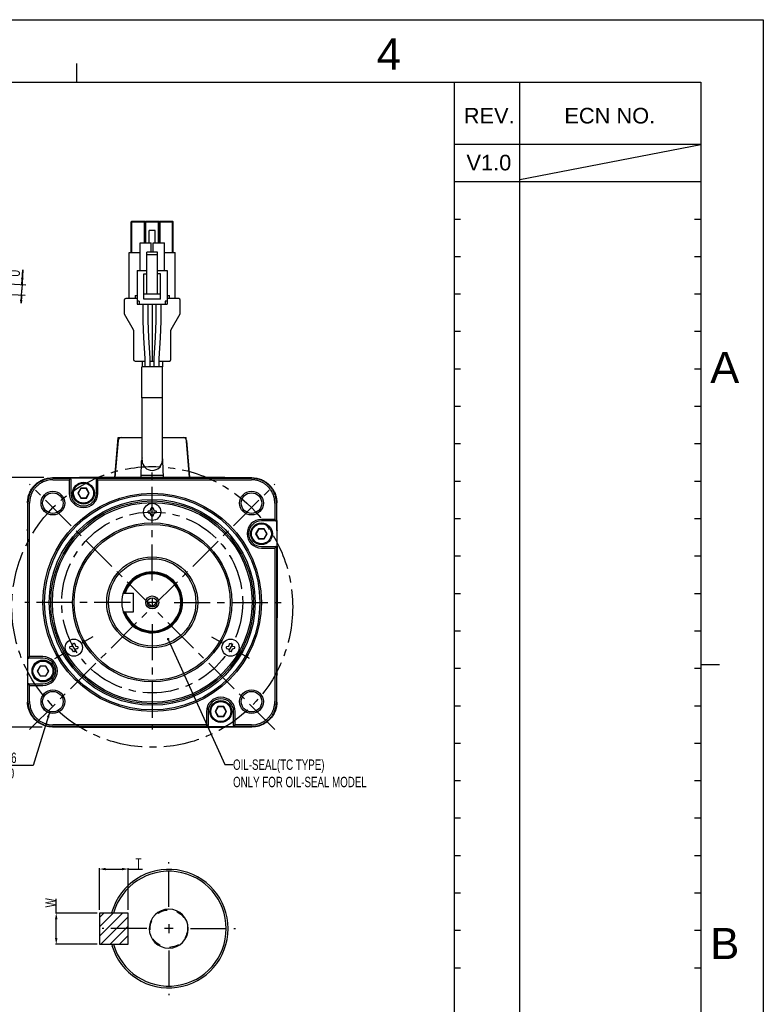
# Model space of a CAD drawing. Header units: millimetres. Extents: x -184 to 446, y -153 to 293.
# Tile 14 of 14: x 267 to 446, y 56 to 293. Entities that reach past the tile are written whole.
import ezdxf
from ezdxf.enums import TextEntityAlignment as Align

# ---------------------------------------------------------------- set-up
doc = ezdxf.new("R2010")
doc.units = ezdxf.units.MM
doc.header["$LTSCALE"] = 23.1
doc.header["$PDMODE"] = 3
doc.header["$PDSIZE"] = 0.3125
doc.linetypes.add('CENTER', pattern=[0.6, 0.375, -0.075, 0.075, -0.075])
doc.linetypes.add('HIDDEN', pattern=[0.2, 0.1, -0.1])
doc.layers.get('0').update_dxf_attribs({"linetype": 'CONTINUOUS'})
doc.layers.get('Defpoints').update_dxf_attribs({"linetype": 'CONTINUOUS'})
for name, color, linetype in [('02___PRT_ALL_AXES', 7, 'CONTINUOUS'), ('06___PRT_ALL_SURFS', 7, 'CONTINUOUS'), ('7_ALL_FEATURES', 7, 'CONTINUOUS'), ('DEFAULT_1', 7, 'CENTER'), ('DEFAULT_2', 8, 'HIDDEN'), ('DIM', 6, 'CONTINUOUS'), ('DRAWING FRAME', 1, 'CONTINUOUS')]:
    doc.layers.add(name, color=color, linetype=linetype)
doc.styles.add('ARIAL', font='ARIAL.TTF')
doc.styles.get("Standard").update_dxf_attribs({"font": 'txt', "width": 0.7})
doc.dimstyles.new('DIMSTYLE_1', dxfattribs={"dimtxt": 2.5, "dimasz": 1.5, "dimexe": 0.18, "dimexo": 0.0625, "dimgap": 0.09, "dimtad": 1, "dimlfac": 1.333333, "dimdsep": 46, "dimtxsty": 'Standard', "dimblk": '_FILLED', "dimblk1": '_FILLED', "dimblk2": '_FILLED', "dimcen": 0.09, "dimadec": 0, "dimazin": 0, "dimtp": 0.01, "dimtm": 0.01, "dimtfac": 1, "dimtofl": 0, "dimtmove": 0, "dimatfit": 3, "dimldrblk": '_FILLED', "dimfxl": 0, "dimtolj": 1, "dimarcsym": 0})
doc.dimstyles.new('DIMSTYLE_3', dxfattribs={"dimtxt": 2.5, "dimasz": 1.5, "dimexe": 0.18, "dimexo": 0.0625, "dimgap": 0.09, "dimtad": 1, "dimtih": 1, "dimtoh": 1, "dimlfac": 1.333333, "dimdsep": 46, "dimtxsty": 'Standard', "dimblk": '_FILLED', "dimblk1": '_FILLED', "dimblk2": '_FILLED', "dimcen": 0.09, "dimadec": 0, "dimazin": 0, "dimtp": 0.01, "dimtm": 0.01, "dimtfac": 1, "dimtofl": 0, "dimtmove": 0, "dimatfit": 3, "dimldrblk": '_FILLED', "dimfxl": 0, "dimtolj": 1, "dimarcsym": 0})
doc.dimstyles.new('DIMSTYLE_4', dxfattribs={"dimtxt": 2.5, "dimasz": 1.5, "dimexe": 0.18, "dimexo": 0.0625, "dimgap": 0.09, "dimtad": 1, "dimlfac": 0.666667, "dimdsep": 46, "dimtxsty": 'Standard', "dimblk": '_FILLED', "dimblk1": '_FILLED', "dimblk2": '_FILLED', "dimcen": 0.09, "dimadec": 0, "dimazin": 0, "dimtp": 0.01, "dimtm": 0.01, "dimtfac": 1, "dimtofl": 0, "dimtmove": 0, "dimatfit": 3, "dimldrblk": '_FILLED', "dimfxl": 0, "dimtolj": 1, "dimarcsym": 0})
doc.dimstyles.new('DIMSTYLE_6', dxfattribs={"dimtxt": 2.5, "dimasz": 1.5, "dimexe": 0.18, "dimexo": 0.0625, "dimgap": 0.09, "dimtad": 1, "dimdsep": 46, "dimtxsty": 'Standard', "dimblk": '_FILLED', "dimblk1": '_FILLED', "dimblk2": '_FILLED', "dimcen": 0.09, "dimadec": 0, "dimazin": 0, "dimtp": 0.01, "dimtm": 0.01, "dimtfac": 1, "dimtofl": 0, "dimtmove": 0, "dimatfit": 3, "dimldrblk": '_FILLED', "dimfxl": 0, "dimtolj": 1, "dimarcsym": 0})

# ---------------------------------------------------------------- blocks, each defined once
blk = doc.blocks.new('_FILLED')
at = {"color": 0, "linetype": 'ByBlock'}
blk.add_solid([(0, 0), (-1, 0.2), (-1, -0.2)], dxfattribs=at)
blk = doc.blocks.new('*D5')
at = {"color": 7, "linetype": 'Continuous'}
for p, q in [((306.75, 149.58), (302.73, 136.56)), ((301.98, 136.56), (285.64, 136.56)), ((302.73, 136.56), (301.98, 136.56))]:
    blk.add_line(p, q, dxfattribs=at)
at = {"color": 7, "linetype": 'Continuous', "xscale": 1.5, "yscale": 1.5, "zscale": 1.5, "rotation": 72.8140001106}
blk.add_blockref('_FILLED', (306.75, 149.58), dxfattribs=at)
at = {"color": 7, "linetype": 'Continuous'}
for s, width, p in [('4-', 0.7, (288.64, 137.19)), ('%%c', 1.333333, (292.14, 137.19)), ('6.6', 0.7, (295.48, 137.19)), ('PCD %%c90', 0.790476, (286.89, 133.44))]:
    blk.add_text(s, height=2.5, dxfattribs=dict(at, width=width)).set_placement(p)
blk = doc.blocks.new('*D6')
at = {"color": 7, "linetype": 'Continuous'}
for p, q in [((305.27, 205.81), (292.45, 205.81)), ((293.35, 205.81), (293.35, 175.81)), ((293.35, 145.81), (293.35, 175.81)), ((304.94, 145.81), (292.45, 145.81))]:
    blk.add_line(p, q, dxfattribs=at)
at = {"color": 7, "linetype": 'Continuous', "xscale": 1.5, "yscale": 1.5, "zscale": 1.5}
for p, rotation in [((293.35, 205.81), 90), ((293.35, 145.81), 270)]:
    blk.add_blockref('_FILLED', p, dxfattribs=dict(at, rotation=rotation))
at = {"color": 7, "linetype": 'Continuous', "width": 0.7}
blk.add_text('80', height=2.5, rotation=90, dxfattribs=at).set_placement((292.72, 175.78))
blk = doc.blocks.new('*D13')
at = {"color": 7, "linetype": 'Continuous'}
for p, q in [((300.22, 255.76), (299.98, 250.96)), ((300.05, 252.21), (300.22, 255.76)), ((290.94, 252.67), (300.95, 252.17)), ((299.82, 247.72), (299.98, 250.96)), ((288.62, 250.28), (300.82, 249.67)), ((299.92, 249.72), (299.82, 247.72))]:
    blk.add_line(p, q, dxfattribs=at)
at = {"color": 7, "linetype": 'Continuous', "xscale": 1.5, "yscale": 1.5, "zscale": 1.5}
for p, rotation in [((300.05, 252.21), 267.1375947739), ((299.92, 249.72), 87.1375947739)]:
    blk.add_blockref('_FILLED', p, dxfattribs=dict(at, rotation=rotation))
at = {"color": 7, "linetype": 'Continuous', "width": 0.7}
blk.add_text('U', height=2.5, rotation=87.1376, dxfattribs=at).set_placement((299.51, 254.04))
blk = doc.blocks.new('*D17')
at = {"color": 0, "linetype": 'Continuous', "lineweight": -2}
for p, q in [((275.77, 77.93), (275.77, 81.36)), ((285.6, 77.93), (275.59, 77.93)), ((275.77, 71.93), (275.77, 76.43)), ((285.6, 70.43), (275.59, 70.43))]:
    blk.add_line(p, q, dxfattribs=at)
at = {"layer": 'Defpoints', "color": 0, "linetype": 'Continuous'}
for p in [(275.77, 77.93), (285.66, 77.93), (285.66, 70.43)]:
    blk.add_point(p, dxfattribs=at)
at = {"color": 0, "linetype": 'Continuous', "lineweight": -2, "xscale": 1.5, "yscale": 1.5, "zscale": 1.5}
for p, rotation in [((275.77, 77.93), 90), ((275.77, 70.43), 270)]:
    blk.add_blockref('_FILLED', p, dxfattribs=dict(at, rotation=rotation))
at = {"color": 0, "linetype": 'Continuous', "insert": (274.43, 80.39), "char_height": 2.5, "attachment_point": 5, "rotation": 90}
blk.add_mtext('\\A1;W', dxfattribs=at)

msp = doc.modelspace()

# ---------------------------------------------------------------- hatches: boundary and pattern name
h = msp.add_hatch()
h.set_pattern_fill('ANSI31', color=256, scale=0.5, style=0)
h.set_pattern_definition([(45, (7.2471, 0), (-1.122532, 1.122532), [])])
h.paths.add_polyline_path([(286.1312, 77.9274), (286.1312, 70.4274), (293.0658, 70.4274), (293.0658, 77.9274)])

# ---------------------------------------------------------------- linework, layer by layer
at = {"color": 7, "linetype": 'Continuous'}
for p, q in [((293.92, 244.2471), (293.77, 244.0971)), ((293.77, 236.7471), (293.77, 244.0971)), ((293.92, 244.0971), (293.845, 244.1721)), ((293.92, 244.2471), (296.995, 244.2471)), ((293.92, 236.7471), (293.92, 244.0971)), ((293.92, 244.0971), (296.995, 244.0971)), ((293.9575, 244.0971), (294.1075, 244.2471)), ((296.9575, 244.0971), (296.8075, 244.2471)), ((296.995, 244.2471), (297.145, 244.0971)), ((297.07, 244.1721), (296.995, 244.0971)), ((296.995, 239.0528), (296.995, 244.0971)), ((297.295, 244.2471), (297.145, 244.0971)), ((297.145, 239.0528), (297.145, 244.0971)), ((297.295, 244.0971), (297.22, 244.1721)), ((297.295, 244.2471), (300.37, 244.2471)), ((297.295, 239.0528), (297.295, 244.0971)), ((297.295, 244.0971), (300.37, 244.0971)), ((300.37, 244.2471), (300.52, 244.0971)), ((300.445, 244.1721), (300.37, 244.0971)), ((300.37, 239.0528), (300.37, 244.0971)), ((300.67, 244.2471), (300.52, 244.0971)), ((300.52, 239.0528), (300.52, 244.0971)), ((300.67, 244.0971), (300.595, 244.1721)), ((300.67, 244.2471), (303.745, 244.2471)), ((300.67, 239.0528), (300.67, 244.0971)), ((300.67, 244.0971), (303.745, 244.0971)), ((300.7075, 244.0971), (300.8575, 244.2471)), ((303.7075, 244.0971), (303.5575, 244.2471)), ((303.745, 244.2471), (303.895, 244.0971)), ((303.82, 244.1721), (303.745, 244.0971)), ((303.745, 236.7471), (303.745, 244.0971)), ((303.895, 236.7471), (303.895, 244.0971)), ((298.0825, 239.0528), (298.0825, 241.9922)), ((299.5825, 241.9922), (298.0825, 241.9922)), ((299.5825, 239.0528), (299.5825, 241.9922)), ((293.2825, 225.6471), (293.2825, 236.7471)), ((293.2825, 236.7471), (295.9075, 236.7471)), ((301.7575, 236.7471), (304.3825, 236.7471)), ((304.3825, 225.6471), (304.3825, 236.7471)), ((292.0825, 225.2721), (292.0825, 222.1476)), ((295.2325, 225.6471), (292.4575, 225.6471)), ((294.7075, 226.3971), (294.7075, 225.6471)), ((294.7075, 226.3971), (295.2325, 226.3971)), ((302.4325, 226.3971), (302.9575, 226.3971)), ((305.2075, 225.6471), (302.4325, 225.6471)), ((302.9575, 225.6471), (302.9575, 226.3971)), ((305.5825, 222.1476), (305.5825, 225.2721)), ((298.8325, 224.2778), (298.8325, 210.6471)), ((292.1327, 221.9601), (294.2839, 218.2341)), ((303.381, 218.2341), (305.5322, 221.9601)), ((294.3341, 218.0466), (294.3341, 211.0221)), ((303.3308, 211.0221), (303.3308, 218.0466)), ((294.7091, 210.6471), (297.1466, 210.6471)), ((296.32, 201.7778), (296.32, 209.2778)), ((301.345, 209.2778), (296.32, 209.2778)), ((298.3473, 210.6471), (299.3176, 210.6471)), ((300.5183, 210.6471), (302.9558, 210.6471)), ((301.345, 201.7778), (301.345, 209.2778)), ((301.345, 201.7778), (296.32, 201.7778)), ((296.395, 186.7778), (296.395, 201.7778)), ((301.27, 186.7778), (301.27, 201.7778)), ((291.3727, 192.2577), (296.395, 192.2577)), ((301.27, 192.2577), (306.2922, 192.2577)), ((290.6256, 191.5731), (289.8423, 182.6202)), ((307.0393, 191.5731), (307.8226, 182.6202)), ((296.1412, 182.6202), (296.2825, 186.6653)), ((301.5237, 182.6202), (301.3825, 186.6653)), ((281.5835, 182.5744), (274.8774, 182.5744)), ((274.9756, 182.4762), (279.1779, 182.4762)), ((279.2099, 182.4279), (278.8825, 182.0947)), ((279.1203, 182.5351), (285.5446, 182.5351)), ((316.0825, 182.6202), (281.5825, 182.6202)), ((285.455, 182.4279), (285.7825, 182.0947)), ((285.487, 182.4762), (322.6894, 182.4762)), ((296.1622, 183.2202), (301.5028, 183.2202)), ((322.7876, 182.5744), (316.0814, 182.5744)), ((274.9756, 182.0947), (278.8825, 182.0947)), ((278.8825, 182.0947), (278.8825, 178.8702)), ((279.2575, 182.2452), (279.2575, 178.8702)), ((281.6396, 180.0702), (280.9468, 178.8702)), ((281.6829, 179.9952), (281.0334, 178.8702)), ((281.6396, 180.0702), (281.6829, 179.9952)), ((283.0253, 180.0702), (281.6396, 180.0702)), ((282.982, 179.9952), (281.6829, 179.9952)), ((283.0253, 180.0702), (282.982, 179.9952)), ((283.6315, 178.8702), (282.982, 179.9952)), ((283.7181, 178.8702), (283.0253, 180.0702)), ((285.4075, 178.8702), (285.4075, 182.2452)), ((285.7825, 178.8702), (285.7825, 182.0947)), ((285.7825, 182.0947), (322.6894, 182.0947)), ((280.9468, 178.8702), (281.6396, 177.6702)), ((280.9468, 178.8702), (281.0334, 178.8702)), ((281.0334, 178.8702), (281.6829, 177.7452)), ((281.6396, 177.6702), (281.6829, 177.7452)), ((281.6396, 177.6702), (283.0253, 177.6702)), ((281.6829, 177.7452), (282.982, 177.7452)), ((282.982, 177.7452), (283.6315, 178.8702)), ((283.0253, 177.6702), (282.982, 177.7452)), ((283.0253, 177.6702), (283.7181, 178.8702)), ((283.7181, 178.8702), (283.6315, 178.8702)), ((268.8783, 176.5753), (268.8783, 169.8692)), ((268.9765, 139.2748), (268.9765, 176.4771)), ((269.358, 139.5702), (269.358, 176.4771)), ((298.4575, 174.7982), (298.5891, 175.2896)), ((298.6616, 175.3452), (299.0034, 175.3452)), ((299.0758, 175.2896), (299.2075, 174.7982)), ((328.3069, 176.4771), (328.3069, 172.5702)), ((328.6885, 176.4771), (328.6885, 172.2748)), ((328.7866, 169.8692), (328.7866, 176.5753)), ((297.8575, 174.1993), (297.8575, 174.5411)), ((297.913, 174.6135), (298.4044, 174.7452)), ((297.913, 174.1269), (298.4044, 173.9952)), ((298.5891, 173.4508), (298.4575, 173.9422)), ((299.0034, 173.3952), (298.6616, 173.3952)), ((299.0758, 173.4508), (299.2075, 173.9422)), ((299.2605, 174.7452), (299.7519, 174.6135)), ((299.7519, 174.1269), (299.2605, 173.9952)), ((299.8075, 174.5411), (299.8075, 174.1993)), ((328.3069, 172.5702), (325.0825, 172.5702)), ((328.4575, 172.1952), (325.0825, 172.1952)), ((328.6402, 172.2427), (328.3069, 172.5702)), ((328.7474, 172.3323), (328.7474, 165.9081)), ((268.8325, 169.8702), (268.8325, 135.3702)), ((324.3896, 170.3202), (323.6968, 169.1202)), ((323.6968, 169.1202), (323.7834, 169.1202)), ((323.6968, 169.1202), (324.3896, 167.9202)), ((324.4329, 170.2452), (323.7834, 169.1202)), ((323.7834, 169.1202), (324.4329, 167.9952)), ((325.7753, 170.3202), (324.3896, 170.3202)), ((324.3896, 170.3202), (324.4329, 170.2452)), ((325.732, 170.2452), (324.4329, 170.2452)), ((325.7753, 170.3202), (325.732, 170.2452)), ((326.3815, 169.1202), (325.732, 170.2452)), ((325.732, 167.9952), (326.3815, 169.1202)), ((326.4681, 169.1202), (325.7753, 170.3202)), ((325.7753, 167.9202), (326.4681, 169.1202)), ((326.4681, 169.1202), (326.3815, 169.1202)), ((328.8325, 135.3702), (328.8325, 169.8702)), ((324.3896, 167.9202), (324.4329, 167.9952)), ((324.3896, 167.9202), (325.7753, 167.9202)), ((324.4329, 167.9952), (325.732, 167.9952)), ((325.0825, 166.0452), (328.4575, 166.0452)), ((325.7753, 167.9202), (325.732, 167.9952)), ((328.6402, 165.9977), (328.3069, 165.6702)), ((328.6885, 165.9656), (328.6885, 128.7633)), ((328.8325, 166.1202), (328.87, 166.1202)), ((328.87, 166.1202), (328.87, 148.8702)), ((325.0825, 165.6702), (328.3069, 165.6702)), ((328.3069, 165.6702), (328.3069, 128.7633)), ((291.8747, 154.8702), (294.3325, 154.8702)), ((292.2204, 154.8702), (292.1207, 155.0115)), ((294.3325, 150.3702), (294.3325, 154.8702)), ((299.8825, 152.6202), (297.7825, 152.6202)), ((298.8325, 153.6702), (298.8325, 151.5702)), ((291.8747, 150.3702), (294.3325, 150.3702)), ((292.2204, 150.3702), (292.1207, 150.2289)), ((328.8325, 148.8702), (328.87, 148.8702)), ((279.077, 141.9885), (279.5684, 142.1202)), ((279.6214, 142.1732), (279.7531, 142.6646)), ((279.8255, 142.7202), (280.1673, 142.7202)), ((280.2397, 142.6646), (280.3714, 142.1732)), ((280.4244, 142.1202), (280.9158, 141.9885)), ((302.7827, 143.5175), (316.2671, 113.6035)), ((316.7491, 141.9885), (317.2405, 142.1202)), ((317.2935, 142.1732), (317.4252, 142.6646)), ((317.4976, 142.7202), (317.8394, 142.7202)), ((317.9118, 142.6646), (318.0435, 142.1732)), ((318.0965, 142.1202), (318.5879, 141.9885)), ((279.0214, 141.5743), (279.0214, 141.9161)), ((279.077, 141.5019), (279.5684, 141.3702)), ((279.7531, 140.8258), (279.6214, 141.3172)), ((280.1673, 140.7702), (279.8255, 140.7702)), ((280.2397, 140.8258), (280.3714, 141.3172)), ((280.9158, 141.5019), (280.4244, 141.3702)), ((280.9714, 141.9161), (280.9714, 141.5743)), ((316.6935, 141.5743), (316.6935, 141.9161)), ((316.7491, 141.5019), (317.2405, 141.3702)), ((317.4252, 140.8258), (317.2935, 141.3172)), ((317.8394, 140.7702), (317.4976, 140.7702)), ((317.9118, 140.8258), (318.0435, 141.3172)), ((318.5879, 141.5019), (318.0965, 141.3702)), ((318.6435, 141.9161), (318.6435, 141.5743)), ((268.9176, 132.9081), (268.9176, 139.3323)), ((269.0248, 139.2427), (269.358, 139.5702)), ((272.5825, 139.1952), (269.2075, 139.1952)), ((272.5825, 139.5702), (269.358, 139.5702)), ((271.8896, 137.3202), (271.1968, 136.1202)), ((273.2753, 137.3202), (271.8896, 137.3202)), ((271.8896, 137.3202), (271.9329, 137.2452)), ((273.2753, 137.3202), (273.232, 137.2452)), ((273.9681, 136.1202), (273.2753, 137.3202)), ((268.8783, 135.3712), (268.8783, 128.6651)), ((271.1968, 136.1202), (271.2834, 136.1202)), ((271.1968, 136.1202), (271.8896, 134.9202)), ((271.9329, 137.2452), (271.2834, 136.1202)), ((271.2834, 136.1202), (271.9329, 134.9952)), ((271.8896, 134.9202), (271.9329, 134.9952)), ((273.232, 137.2452), (271.9329, 137.2452)), ((271.9329, 134.9952), (273.232, 134.9952)), ((273.8815, 136.1202), (273.232, 137.2452)), ((273.232, 134.9952), (273.8815, 136.1202)), ((273.2753, 134.9202), (273.232, 134.9952)), ((273.2753, 134.9202), (273.9681, 136.1202)), ((273.9681, 136.1202), (273.8815, 136.1202)), ((328.7866, 128.6651), (328.7866, 135.3712)), ((268.9765, 128.7633), (268.9765, 132.9656)), ((269.0248, 132.9977), (269.358, 132.6702)), ((269.2075, 133.0452), (272.5825, 133.0452)), ((269.358, 132.6702), (272.5825, 132.6702)), ((269.358, 128.7633), (269.358, 132.6702)), ((271.8896, 134.9202), (273.2753, 134.9202)), ((311.8825, 126.3702), (311.8825, 123.1458)), ((312.2575, 126.3702), (312.2575, 122.9952)), ((314.6396, 127.5702), (313.9468, 126.3702)), ((313.9468, 126.3702), (314.0334, 126.3702)), ((313.9468, 126.3702), (314.6396, 125.1702)), ((314.6829, 127.4952), (314.0334, 126.3702)), ((314.0334, 126.3702), (314.6829, 125.2452)), ((316.0253, 127.5702), (314.6396, 127.5702)), ((314.6396, 127.5702), (314.6829, 127.4952)), ((315.982, 127.4952), (314.6829, 127.4952)), ((316.0253, 127.5702), (315.982, 127.4952)), ((316.6315, 126.3702), (315.982, 127.4952)), ((315.982, 125.2452), (316.6315, 126.3702)), ((316.7181, 126.3702), (316.0253, 127.5702)), ((316.0253, 125.1702), (316.7181, 126.3702)), ((316.7181, 126.3702), (316.6315, 126.3702)), ((318.4075, 122.9952), (318.4075, 126.3702)), ((318.7825, 123.1458), (318.7825, 126.3702)), ((311.8825, 123.1458), (274.9756, 123.1458)), ((312.2099, 122.8125), (311.8825, 123.1458)), ((314.6396, 125.1702), (314.6829, 125.2452)), ((314.6396, 125.1702), (316.0253, 125.1702)), ((314.6829, 125.2452), (315.982, 125.2452)), ((316.0253, 125.1702), (315.982, 125.2452)), ((318.455, 122.8125), (318.7825, 123.1458)), ((322.6894, 123.1458), (318.7825, 123.1458)), ((274.8774, 122.666), (281.5835, 122.666)), ((312.1779, 122.7642), (274.9756, 122.7642)), ((281.5825, 122.6202), (316.0825, 122.6202)), ((318.5446, 122.7053), (312.1203, 122.7053)), ((316.0814, 122.666), (322.7876, 122.666)), ((322.6894, 122.7642), (318.487, 122.7642)), ((316.2671, 113.6035), (318.2671, 113.6035)), ((286.1844, 78.6707), (286.1844, 88.6844)), ((287.0686, 88.5044), (291.5686, 88.5044)), ((293.0686, 78.6707), (293.0686, 88.6844)), ((293.0686, 88.5044), (296.4986, 88.5044)), ((289.3648, 77.9274), (289.1498, 78.2151)), ((293.0658, 77.9274), (286.1312, 77.9274)), ((293.0658, 70.4274), (293.0658, 77.9274)), ((303.8658, 74.1774), (301.7658, 74.1774)), ((302.8158, 75.2274), (302.8158, 73.1274)), ((286.1312, 70.4274), (293.0658, 70.4274)), ((289.3648, 70.4274), (289.1498, 70.1397))]:
    msp.add_line(p, q, dxfattribs=at)
msp.add_line((286.1312, 77.9274), (286.1312, 70.4274))
for points in [[(297.1254, 211.2464), (296.8309, 216.2371), (296.6888, 220.2552), (296.6415, 224.2778)], [(298.0296, 216.2937), (297.8885, 220.2835), (297.8415, 224.2778)], [(299.3408, 211.3029), (299.6354, 216.2937), (299.7764, 220.2835), (299.8235, 224.2778)], [(300.834, 216.2371), (300.9761, 220.2552), (301.0235, 224.2778)], [(298.3718, 209.2778), (298.3599, 210.2909), (298.3241, 211.3029), (298.0296, 216.2937)], [(300.4931, 209.2778), (300.5047, 210.2626), (300.5395, 211.2464), (300.834, 216.2371)], [(297.1718, 209.2778), (297.1602, 210.2626), (297.1254, 211.2464)], [(299.2931, 209.2778), (299.3051, 210.2909), (299.3408, 211.3029)]]:
    msp.add_lwpolyline(points, dxfattribs=at)
at = {"color": 7, "linetype": 'Continuous', "const_width": 0.3}
msp.add_lwpolyline([(302.5094, 143.791, 1), (302.8094, 143.791, 1)], format="xyb", close=True, dxfattribs=at)
at = {"color": 7, "linetype": 'Continuous'}
for centre, radius in [((282.3325, 178.8702), 2.625), ((282.3325, 178.8702), 2.4), ((274.9676, 176.4851), 2.85), ((274.9676, 176.4851), 2.475), ((298.8325, 152.6202), 26.25), ((298.8325, 152.6202), 25.875), ((322.6973, 176.4851), 2.85), ((322.6973, 176.4851), 2.475), ((298.8325, 152.6202), 24.75), ((298.8325, 152.6202), 24.375), ((298.8325, 152.6202), 24), ((298.8325, 174.3702), 2.0625), ((298.8325, 152.6202), 19.125), ((298.8325, 152.6202), 18.75), ((325.0825, 169.1202), 2.625), ((325.0825, 169.1202), 2.4), ((298.8325, 152.6202), 10.933), ((298.8325, 152.6202), 1.558), ((298.8325, 152.6202), 1.125), ((279.9964, 141.7452), 2.0625), ((317.6685, 141.7452), 2.0625), ((272.5825, 136.1202), 2.625), ((272.5825, 136.1202), 2.4), ((274.9676, 128.7554), 2.85), ((274.9676, 128.7554), 2.475), ((322.6973, 128.7554), 2.85), ((322.6973, 128.7554), 2.475), ((315.3325, 126.3702), 2.625), ((315.3325, 126.3702), 2.4)]:
    msp.add_circle(centre, radius, dxfattribs=at)
for centre, radius, start, end in [((292.4575, 225.2721), 0.375, 90, 180), ((305.2075, 225.2721), 0.375, 0, 90), ((292.4575, 222.1476), 0.375, 180, 210), ((305.2075, 222.1476), 0.375, 330, 0), ((293.9591, 218.0466), 0.375, 0, 30), ((303.7058, 218.0466), 0.375, 150, 180), ((294.7091, 211.0221), 0.375, 180, 270), ((302.9558, 211.0221), 0.375, 270, 0), ((291.3727, 191.5077), 0.75, 90, 175), ((306.2922, 191.5077), 0.75, 5, 90), ((298.8325, 186.6653), 2.55, 163.731575, 180), ((298.8325, 186.6653), 2.55, 0, 16.268425), ((298.8325, 186.7778), 2.4375, 180, 0), ((278.8825, 182.2452), 0.375, 0, 50.631657), ((281.5825, 180.3702), 2.25, 90, 102.03399), ((285.7825, 182.2452), 0.375, 129.368343, 180), ((316.0825, 180.3702), 2.25, 77.96601, 90), ((282.3325, 178.8702), 3.45, 180, 0), ((282.3325, 178.8702), 3.075, 180, 0), ((298.6616, 175.2702), 0.075, 90, 165), ((299.0034, 175.2702), 0.075, 15, 90), ((297.9325, 174.5411), 0.075, 105, 180), ((297.9325, 174.1993), 0.075, 180, 255), ((298.385, 174.8176), 0.075, 285, 345), ((298.385, 173.9228), 0.075, 15, 75), ((298.6616, 173.4702), 0.075, 195, 270), ((299.0034, 173.4702), 0.075, 270, 345), ((299.2799, 174.8176), 0.075, 195, 255), ((299.2799, 173.9228), 0.075, 105, 165), ((299.7325, 174.5411), 0.075, 0, 75), ((299.7325, 174.1993), 0.075, 285, 360), ((325.0825, 169.1202), 3.45, 90, 270), ((325.0825, 169.1202), 3.075, 90, 270), ((328.4575, 172.5702), 0.375, 270, 320.631657), ((271.0825, 169.8702), 2.25, 167.96601, 180), ((326.5825, 169.8702), 2.25, 0, 12.03399), ((328.4575, 165.6702), 0.375, 39.368343, 90), ((298.8325, 152.6202), 7.3125, 198.033033, 197.920213), ((298.8325, 152.6202), 7.125, 199.610305, 161.490699), ((298.8325, 152.6202), 6.9, 199.031441, 160.968559), ((298.8325, 152.6202), 7.125, 198.5093, 199.178173), ((279.549, 142.1926), 0.075, 285, 345), ((279.8255, 142.6452), 0.075, 90, 165), ((280.1673, 142.6452), 0.075, 15, 90), ((280.4439, 142.1926), 0.075, 195, 255), ((317.2211, 142.1926), 0.075, 285, 345), ((317.4976, 142.6452), 0.075, 90, 165), ((317.8394, 142.6452), 0.075, 15, 90), ((318.116, 142.1926), 0.075, 195, 255), ((279.0964, 141.9161), 0.075, 105, 180), ((279.0964, 141.5743), 0.075, 180, 255), ((279.549, 141.2978), 0.075, 15, 75), ((279.8255, 140.8452), 0.075, 195, 270), ((280.1673, 140.8452), 0.075, 270, 345), ((280.4439, 141.2978), 0.075, 105, 165), ((280.8964, 141.9161), 0.075, 0, 75), ((280.8964, 141.5743), 0.075, 285, 360), ((316.7685, 141.9161), 0.075, 105, 180), ((316.7685, 141.5743), 0.075, 180, 255), ((317.2211, 141.2978), 0.075, 15, 75), ((317.4976, 140.8452), 0.075, 195, 270), ((317.8394, 140.8452), 0.075, 270, 345), ((318.116, 141.2978), 0.075, 105, 165), ((318.5685, 141.9161), 0.075, 0, 75), ((318.5685, 141.5743), 0.075, 285, 360), ((269.2075, 139.5702), 0.375, 219.368343, 270), ((272.5825, 136.1202), 3.45, 270, 90), ((272.5825, 136.1202), 3.075, 270, 90), ((271.0825, 135.3702), 2.25, 180, 192.03399), ((326.5825, 135.3702), 2.25, 347.96601, 0), ((269.2075, 132.6702), 0.375, 90, 140.631657), ((315.3325, 126.3702), 3.45, 0, 180), ((315.3325, 126.3702), 3.075, 0, 180), ((281.5825, 124.8702), 2.25, 257.96601, 270), ((311.8825, 122.9952), 0.375, 309.368343, 0), ((316.0825, 124.8702), 2.25, 270, 282.03399), ((318.7825, 122.9952), 0.375, 180, 230.631657), ((302.8158, 74.1774), 14.25, 196.46011, 163.53989), ((302.8158, 74.1774), 13.8, 195.767781, 164.232219), ((302.8158, 74.1774), 4.6875, 270, 269.693503)]:
    msp.add_arc(centre, radius, start, end, dxfattribs=at)
for points, start_tangent, end_tangent in [([(268.8783, 176.5753), (268.9933, 177.7447), (269.329, 178.857), (269.8208, 179.8035), (270.4025, 180.5711), (271.0419, 181.1884), (271.7248, 181.6794), (272.4571, 182.0646), (273.2386, 182.3463), (274.0516, 182.5173), (274.8774, 182.5744)], (0, 1), (1, 0)), ([(274.9756, 182.4762), (274.5795, 182.4631), (274.1897, 182.4245), (273.8064, 182.3612), (273.4249, 182.2724), (273.0499, 182.1588), (272.6943, 182.0256), (272.3603, 181.8762), (272.0438, 181.7112), (271.7482, 181.5343), (271.4742, 181.3486), (271.2188, 181.1544), (270.9808, 180.9529), (270.7597, 180.7453), (270.5543, 180.5322), (270.3635, 180.3137), (270.1869, 180.0909), (270.0236, 179.8636), (269.8722, 179.6308), (269.7321, 179.3921), (269.6037, 179.1479), (269.4867, 178.8983), (269.3808, 178.6425), (269.2866, 178.3812), (269.2047, 178.1164), (269.1352, 177.8481), (269.078, 177.5763), (269.0336, 177.3031), (269.0019, 177.0291), (268.9828, 176.7538), (268.9765, 176.4771)], (-1, 0.00003498), (0.00000487, -1)), ([(281.2161, 182.5819), (281.3249, 182.5995)], (0.98303646, 0.18341026), (0.99081813, 0.13520147)), ([(281.3249, 182.5995), (281.5789, 182.6196)], (0.99081813, 0.13520147), (0.99974612, 0.0225321)), ([(281.5789, 182.6196), (281.6293, 182.6202)], (0.99974612, 0.0225321), (1, 0)), ([(316.0356, 182.6202), (316.086, 182.6196)], (1, 0), (0.99974612, -0.0225321)), ([(316.086, 182.6196), (316.34, 182.5995)], (0.99974612, -0.0225321), (0.99081813, -0.13520147)), ([(316.34, 182.5995), (316.4488, 182.5819)], (0.99081813, -0.13520147), (0.98303646, -0.18341026)), ([(328.6885, 176.4771), (328.6754, 176.8732), (328.6368, 177.2629), (328.5734, 177.6463), (328.4846, 178.0277), (328.3711, 178.4027), (328.2379, 178.7583), (328.0885, 179.0924), (327.9234, 179.4089), (327.7465, 179.7045), (327.5608, 179.9785), (327.3667, 180.2339), (327.1652, 180.4719), (326.9576, 180.693), (326.7445, 180.8983), (326.526, 181.0892), (326.3031, 181.2658), (326.0759, 181.4291), (325.8431, 181.5805), (325.6043, 181.7205), (325.3602, 181.849), (325.1106, 181.966), (324.8548, 182.0718), (324.5935, 182.1661), (324.3286, 182.2479), (324.0604, 182.3175), (323.7886, 182.3747), (323.5153, 182.4191), (323.2414, 182.4508), (322.9661, 182.4698), (322.6894, 182.4762)], (0.00003498, 1), (-1, -0.00000487)), ([(322.7876, 182.5744), (323.957, 182.4593), (325.0693, 182.1236), (326.0158, 181.6319), (326.7834, 181.0502), (327.4006, 180.4107), (327.8917, 179.7278), (328.2768, 178.9956), (328.5585, 178.214), (328.7296, 177.4011), (328.7866, 176.5753)], (1, 0), (0, -1)), ([(274.9756, 182.0947), (274.6047, 182.082), (273.8809, 181.9858), (272.8402, 181.6709), (271.9548, 181.2105), (271.2367, 180.6663), (270.6589, 180.068), (270.1988, 179.429), (269.8377, 178.7435), (269.5732, 178.0117), (269.4123, 177.2504), (269.3643, 176.7362), (269.358, 176.4771)], (-0.99999493, -0.00318562), (-0.0014628, -0.99999893)), ([(328.3069, 176.4771), (328.2942, 176.848), (328.1981, 177.5717), (327.8832, 178.6125), (327.4228, 179.4979), (326.8785, 180.216), (326.2803, 180.7938), (325.6412, 181.2538), (324.9558, 181.615), (324.224, 181.8794), (323.4627, 182.0403), (322.9485, 182.0884), (322.6894, 182.0947)], (-0.00318562, 0.99999493), (-0.99999893, 0.0014628)), ([(268.8325, 169.8234), (268.833, 169.8738)], (0, 1), (0.0225321, 0.99974612)), ([(268.833, 169.8738), (268.8532, 170.1278)], (0.0225321, 0.99974612), (0.13520147, 0.99081813)), ([(268.8532, 170.1278), (268.8707, 170.2365)], (0.13520147, 0.99081813), (0.18341026, 0.98303646)), ([(328.7942, 170.2365), (328.8117, 170.1278)], (0.18341026, -0.98303646), (0.13520147, -0.99081813)), ([(328.8117, 170.1278), (328.8319, 169.8738)], (0.13520147, -0.99081813), (0.0225321, -0.99974612)), ([(328.8319, 169.8738), (328.8325, 169.8234)], (0.0225321, -0.99974612), (0, -1)), ([(268.833, 135.3666), (268.8325, 135.4171)], (-0.0225321, 0.99974612), (0, 1)), ([(268.8532, 135.1126), (268.833, 135.3666)], (-0.13520147, 0.99081813), (-0.0225321, 0.99974612)), ([(268.8707, 135.0039), (268.8532, 135.1126)], (-0.18341026, 0.98303646), (-0.13520147, 0.99081813)), ([(328.8117, 135.1126), (328.7942, 135.0039)], (-0.13520147, -0.99081813), (-0.18341026, -0.98303646)), ([(328.8319, 135.3666), (328.8117, 135.1126)], (-0.0225321, -0.99974612), (-0.13520147, -0.99081813)), ([(328.8325, 135.4171), (328.8319, 135.3666)], (0, -1), (-0.0225321, -0.99974612)), ([(274.8774, 122.666), (273.7079, 122.7811), (272.5957, 123.1168), (271.6491, 123.6085), (270.8816, 124.1902), (270.2643, 124.8297), (269.7732, 125.5126), (269.3881, 126.2448), (269.1064, 127.0264), (268.9354, 127.8393), (268.8783, 128.6651)], (-1, 0), (0, 1)), ([(268.9765, 128.7633), (268.9896, 128.3672), (269.0281, 127.9775), (269.0915, 127.5941), (269.1803, 127.2127), (269.2938, 126.8377), (269.427, 126.4821), (269.5764, 126.148), (269.7415, 125.8316), (269.9184, 125.536), (270.1041, 125.2619), (270.2982, 125.0065), (270.4997, 124.7686), (270.7074, 124.5474), (270.9205, 124.3421), (271.1389, 124.1512), (271.3618, 123.9746), (271.589, 123.8113), (271.8218, 123.6599), (272.0606, 123.5199), (272.3047, 123.3914), (272.5543, 123.2744), (272.8101, 123.1686), (273.0714, 123.0743), (273.3363, 122.9925), (273.6046, 122.9229), (273.8764, 122.8657), (274.1496, 122.8213), (274.4235, 122.7897), (274.6988, 122.7706), (274.9756, 122.7642)], (-0.00003498, -1), (1, 0.00000487)), ([(269.358, 128.7633), (269.3707, 128.3924), (269.4668, 127.6687), (269.7818, 126.6279), (270.2421, 125.7425), (270.7864, 125.0244), (271.3846, 124.4466), (272.0237, 123.9866), (272.7091, 123.6254), (273.441, 123.361), (274.2022, 123.2001), (274.7164, 123.152), (274.9756, 123.1458)], (0.00318562, -0.99999493), (0.99999893, -0.0014628)), ([(322.6894, 123.1458), (323.0602, 123.1584), (323.784, 123.2546), (324.8248, 123.5695), (325.7101, 124.0299), (326.4283, 124.5742), (327.0061, 125.1724), (327.4661, 125.8114), (327.8272, 126.4969), (328.0917, 127.2287), (328.2526, 127.99), (328.3006, 128.5042), (328.3069, 128.7633)], (0.99999493, 0.00318562), (0.0014628, 0.99999893)), ([(322.6894, 122.7642), (323.0855, 122.7773), (323.4752, 122.8159), (323.8585, 122.8792), (324.24, 122.968), (324.615, 123.0816), (324.9706, 123.2148), (325.3046, 123.3642), (325.6211, 123.5292), (325.9167, 123.7061), (326.1908, 123.8919), (326.4461, 124.086), (326.6841, 124.2875), (326.9052, 124.4951), (327.1106, 124.7082), (327.3014, 124.9267), (327.4781, 125.1495), (327.6413, 125.3768), (327.7928, 125.6096), (327.9328, 125.8483), (328.0612, 126.0925), (328.1783, 126.3421), (328.2841, 126.5979), (328.3783, 126.8592), (328.4602, 127.124), (328.5297, 127.3923), (328.5869, 127.6641), (328.6313, 127.9373), (328.663, 128.2113), (328.6821, 128.4866), (328.6885, 128.7633)], (1, -0.00003498), (-0.00000487, 1)), ([(328.7866, 128.6651), (328.6716, 127.4957), (328.3359, 126.3834), (327.8442, 125.4369), (327.2624, 124.6693), (326.623, 124.0521), (325.9401, 123.561), (325.2079, 123.1758), (324.4263, 122.8941), (323.6133, 122.7231), (322.7876, 122.666)], (0, -1), (-1, 0)), ([(281.3249, 122.6409), (281.2161, 122.6585)], (-0.99081813, 0.13520147), (-0.98303646, 0.18341026)), ([(281.5789, 122.6208), (281.3249, 122.6409)], (-0.99974612, 0.0225321), (-0.99081813, 0.13520147)), ([(281.6293, 122.6202), (281.5789, 122.6208)], (-1, 0), (-0.99974612, 0.0225321)), ([(316.086, 122.6208), (316.0356, 122.6202)], (-0.99974612, -0.0225321), (-1, 0)), ([(316.34, 122.6409), (316.086, 122.6208)], (-0.99081813, -0.13520147), (-0.99974612, -0.0225321)), ([(316.4488, 122.6585), (316.34, 122.6409)], (-0.98303646, -0.18341026), (-0.99081813, -0.13520147))]:
    msp.add_spline(points, degree=3, dxfattribs=dict(at, start_tangent=start_tangent, end_tangent=end_tangent))
at = {"layer": '02___PRT_ALL_AXES', "color": 7, "linetype": 'Continuous'}
for p, q in [((293.9575, 236.7471), (293.9575, 244.0971)), ((296.9575, 239.0528), (296.9575, 244.0971)), ((300.7075, 239.0528), (300.7075, 244.0971)), ((303.7075, 236.7471), (303.7075, 244.0971)), ((296.395, 210.6471), (296.395, 209.2778)), ((301.27, 210.6471), (301.27, 209.2778))]:
    msp.add_line(p, q, dxfattribs=at)
msp.add_circle((298.8325, 152.6202), 10.5, dxfattribs=at)
at = {"layer": '06___PRT_ALL_SURFS', "color": 0, "linetype": 'Continuous'}
for p, q in [((289.8423, 182.6202), (290.6855, 192.2577)), ((290.6855, 192.2577), (296.395, 192.2577)), ((301.27, 192.2577), (306.9794, 192.2577)), ((307.8226, 182.6202), (306.9794, 192.2577))]:
    msp.add_line(p, q, dxfattribs=at)
at = {"layer": '7_ALL_FEATURES', "color": 7, "linetype": 'Continuous'}
for p, q in [((295.9075, 232.3778), (295.9075, 239.0528)), ((295.9075, 239.0528), (298.6075, 239.0528)), ((297.5575, 226.7528), (297.5575, 236.8028)), ((300.1075, 236.8028), (297.5575, 236.8028)), ((298.6075, 236.8028), (298.6075, 239.0528)), ((299.0575, 236.8028), (299.0575, 239.0528)), ((299.0575, 239.0528), (301.7575, 239.0528)), ((300.1075, 226.7528), (300.1075, 236.8028)), ((301.7575, 232.3778), (301.7575, 239.0528)), ((300.1075, 236.2028), (297.5575, 236.2028)), ((295.2325, 232.3778), (295.2325, 224.2778)), ((295.2325, 232.3778), (297.5575, 232.3778)), ((300.1075, 232.3778), (302.4325, 232.3778)), ((302.4325, 232.3778), (302.4325, 224.2778)), ((296.8075, 225.5528), (296.8075, 231.6278)), ((296.8075, 231.6278), (297.5575, 231.6278)), ((300.8575, 231.6278), (300.1075, 231.6278)), ((300.8575, 225.5528), (300.8575, 231.6278)), ((295.6825, 225.0278), (295.2325, 225.0278)), ((295.6825, 225.0278), (295.6825, 224.2778)), ((300.8575, 226.7528), (296.8075, 226.7528)), ((300.8575, 225.5528), (296.8075, 225.5528)), ((301.9825, 225.0278), (301.9825, 224.2778)), ((302.4325, 225.0278), (301.9825, 225.0278)), ((295.2325, 224.2778), (302.4325, 224.2778))]:
    msp.add_line(p, q, dxfattribs=at)
at = {"layer": 'DEFAULT_1', "color": 7, "linetype": 'CENTER'}
for p, q in [((298.8325, 157.8702), (298.8325, 185.0844)), ((269.3693, 122.0417), (328.3332, 181.0056)), ((328.3332, 122.0417), (269.3693, 181.0056)), ((293.5825, 152.6202), (268.2409, 152.6202)), ((304.0825, 152.6202), (329.8179, 152.6202)), ((298.8325, 147.3702), (298.8325, 122.0335)), ((284.543, 144.3702), (281.8773, 142.8311)), ((313.1219, 144.3702), (315.7876, 142.8311)), ((275.4498, 139.1202), (278.1155, 140.6593)), ((322.2151, 139.1202), (319.5494, 140.6593)), ((302.8158, 79.4274), (302.8158, 90.1774)), ((297.5658, 74.1774), (286.8158, 74.1774)), ((308.0658, 74.1774), (318.8158, 74.1774)), ((302.8158, 68.9274), (302.8158, 58.1774))]:
    msp.add_line(p, q, dxfattribs=at)
for centre, radius in [((298.8512, 151.5236), 33.75), ((298.8325, 152.6202), 21.75)]:
    msp.add_circle(centre, radius, dxfattribs=at)
at = {"layer": 'DEFAULT_2', "color": 0, "linetype": 'HIDDEN'}
msp.add_circle((302.8158, 74.1774), 4.5, dxfattribs=at)
at = {"layer": 'DRAWING FRAME', "color": 4}
for p, q in [((-184.294, 292.7031), (445.706, 292.7031)), ((445.706, 292.7031), (445.706, -152.7969)), ((445.706, 292.7031), (445.706, -152.7969))]:
    msp.add_line(p, q, dxfattribs=at)
at = {"layer": 'DRAWING FRAME', "color": 3}
for p, q in [((280.706, 277.7031), (280.706, 282.2031)), ((-169.294, 277.7031), (430.706, 277.7031)), ((371.456, -70.2969), (371.456, 277.7031)), ((387.206, -70.2969), (387.206, 277.7031)), ((430.706, 277.7031), (430.706, -137.7969)), ((430.706, 262.7031), (371.456, 262.7031)), ((387.206, 254.3031), (430.706, 262.7031)), ((430.706, 253.7031), (371.456, 253.7031)), ((372.956, 244.7031), (371.456, 244.7031)), ((430.706, 244.7031), (429.206, 244.7031)), ((372.956, 235.7031), (371.456, 235.7031)), ((430.706, 235.7031), (429.206, 235.7031)), ((372.956, 226.7031), (371.456, 226.7031)), ((430.706, 226.7031), (429.206, 226.7031)), ((372.956, 217.7031), (371.456, 217.7031)), ((430.706, 217.7031), (429.206, 217.7031)), ((372.956, 208.7031), (371.456, 208.7031)), ((430.706, 208.7031), (429.206, 208.7031)), ((372.956, 199.7031), (371.456, 199.7031)), ((430.706, 199.7031), (429.206, 199.7031)), ((372.956, 190.7031), (371.456, 190.7031)), ((430.706, 190.7031), (429.206, 190.7031)), ((372.956, 181.7031), (371.456, 181.7031)), ((430.706, 181.7031), (429.206, 181.7031)), ((372.956, 172.7031), (371.456, 172.7031)), ((430.706, 172.7031), (429.206, 172.7031)), ((372.956, 163.7031), (371.456, 163.7031)), ((430.706, 163.7031), (429.206, 163.7031)), ((372.956, 154.7031), (371.456, 154.7031)), ((430.706, 154.7031), (429.206, 154.7031)), ((372.956, 145.7031), (371.456, 145.7031)), ((430.706, 145.7031), (429.206, 145.7031)), ((430.706, 137.7031), (435.206, 137.7031)), ((430.706, 137.7031), (435.206, 137.7031)), ((372.956, 136.7031), (371.456, 136.7031)), ((430.706, 136.7031), (429.206, 136.7031)), ((372.956, 127.7031), (371.456, 127.7031)), ((430.706, 127.7031), (429.206, 127.7031)), ((372.956, 118.7031), (371.456, 118.7031)), ((430.706, 118.7031), (429.206, 118.7031)), ((372.956, 109.7031), (371.456, 109.7031)), ((430.706, 109.7031), (429.206, 109.7031)), ((372.956, 100.7031), (371.456, 100.7031)), ((430.706, 100.7031), (429.206, 100.7031)), ((372.956, 91.7031), (371.456, 91.7031)), ((430.706, 91.7031), (429.206, 91.7031)), ((372.956, 82.7031), (371.456, 82.7031)), ((430.706, 82.7031), (429.206, 82.7031)), ((372.956, 73.7031), (371.456, 73.7031)), ((430.706, 73.7031), (429.206, 73.7031)), ((372.956, 64.7031), (371.456, 64.7031)), ((430.706, 64.7031), (429.206, 64.7031))]:
    msp.add_line(p, q, dxfattribs=at)

# ---------------------------------------------------------------- block references
at = {"color": 7, "linetype": 'Continuous', "xscale": 1.5, "yscale": 1.5, "zscale": 1.5, "rotation": 180}
msp.add_blockref('_FILLED', (286.1844, 88.5044), dxfattribs=at)
at = {"color": 7, "linetype": 'Continuous', "xscale": 1.5, "yscale": 1.5, "zscale": 1.5}
msp.add_blockref('_FILLED', (293.0686, 88.5044), dxfattribs=at)

# ---------------------------------------------------------------- texts
at = {"color": 7, "linetype": 'Continuous', "lineweight": 0, "insert": (318.2671, 114.8535), "char_height": 2.5, "width": 40.25, "attachment_point": 1}
msp.add_mtext('OIL-SEAL(TC TYPE)\\PONLY FOR OIL-SEAL MODEL', dxfattribs=at)
at = {"color": 7, "linetype": 'Continuous', "insert": (295.5336, 89.8444), "char_height": 2.5, "attachment_point": 5}
msp.add_mtext('T', dxfattribs=at)
at = {"layer": 'DIM', "style": 'ARIAL'}
msp.add_text('V1.0', height=3.75, dxfattribs=at).set_placement((374.3638, 256.4762))
at = {"layer": 'DRAWING FRAME', "color": 1, "style": 'ARIAL'}
for s, p in [('4', (355.715, 284.4461)), ('A', (436.4434, 209.0961)), ('B', (436.4434, 70.5961))]:
    msp.add_text(s, height=7.5, dxfattribs=at).set_placement(p, align=Align.MIDDLE)
for s, p in [('REV.', (373.7187, 267.7521)), ('ECN NO.', (397.8935, 267.7521))]:
    msp.add_text(s, height=3.75, dxfattribs=at).set_placement(p)

# ---------------------------------------------------------------- dimensions: what is measured, and where the dimension line sits
at = {"color": 7, "linetype": 'Continuous'}
dim = msp.add_linear_dim(base=(267.5293, 229.0256), p1=(256.1043, 227.0937), p2=(258.4264, 229.4807), angle=87.137595, text='U', dimstyle='DIMSTYLE_6', dxfattribs=at)
dim.commit()
dim.dimension.update_dxf_attribs({"geometry": '*D13', "text_midpoint": (265.7903, 231.7924), "dimtype": 128, "insert": (-32.5171, -23.1874)})
dim = msp.add_linear_dim(base=(260.8325, 122.6202), p1=(272.7538, 182.6202), p2=(272.4198, 122.6202), angle=270, dimstyle='DIMSTYLE_1', dxfattribs=at)
dim.commit()
dim.dimension.update_dxf_attribs({"geometry": '*D6', "text_midpoint": (258.9575, 154.339), "dimtype": 128, "insert": (-32.5171, -23.1874)})
dim = msp.add_diameter_dim_2p(p1=(274.2363, 126.3909), p2=(275.6989, 131.1198), text='4-<>\\PPCD %%c90', dimstyle='DIMSTYLE_3', dxfattribs=at)
dim.commit()
dim.dimension.update_dxf_attribs({"geometry": '*D5', "text_midpoint": (261.294, 113.3747), "dimtype": 131, "insert": (-32.5171, -23.1874)})
dim = msp.add_linear_dim(base=(275.7676, 77.9274), p1=(285.6638, 70.4274), p2=(285.6638, 77.9274), angle=90, text='W', dimstyle='DIMSTYLE_4', dxfattribs=at)
dim.commit()
dim.dimension.update_dxf_attribs({"geometry": '*D17', "text_midpoint": (275.7676, 80.3924), "dimtype": 160})

doc.saveas('drawing.dxf')
